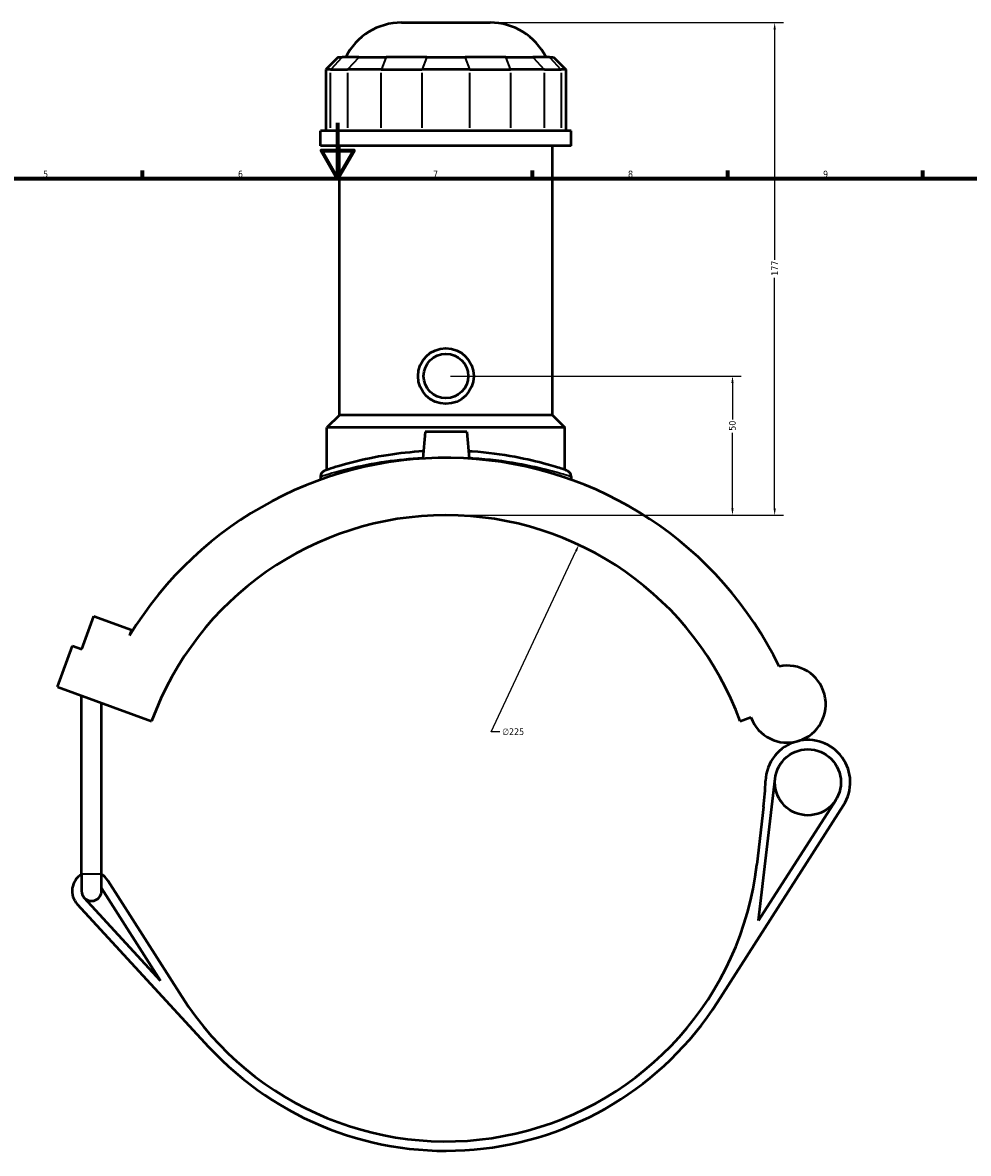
# Model space of a CAD drawing. Header units: millimetres. Extents: x -266 to 987, y -128 to 1189.
# Tile 5 of 7: x 307 to 647, y 224 to 630. Entities that reach past the tile are written whole.
import ezdxf

# ---------------------------------------------------------------- set-up
doc = ezdxf.new("R2010")
doc.units = ezdxf.units.MM
for name, color, linetype, lineweight in [('Border (ANSI)', 7, 'Continuous', 70), ('Dimension (ANSI)', 7, 'Continuous', 25), ('Visible (ANSI)', 7, 'Continuous', 50), ('Visible Narrow (ANSI)', 7, 'Continuous', 35)]:
    doc.layers.add(name, color=color, linetype=linetype, lineweight=lineweight)
doc.styles.add('Note Text (ANSI)', font='tahoma.ttf')
doc.dimstyles.new('Default - mm (ANSI)', dxfattribs={"dimtxt": 2.4, "dimasz": 2.5, "dimexe": 3.175, "dimexo": 1.6002, "dimgap": 0.8, "dimtad": 0, "dimtoh": 1, "dimdec": 0, "dimrnd": 1e-08, "dimzin": 4, "dimdsep": 46, "dimtxsty": 'Note Text (ANSI)', "dimcen": 0.09, "dimdle": 10, "dimclrd": 256, "dimclre": 256, "dimclrt": 5, "dimadec": 1, "dimazin": 1, "dimtfac": 1.27, "dimtofl": 0, "dimtmove": 0, "dimatfit": 3, "dimfxl": 1, "dimtolj": 1, "dimtzin": 4, "dimlwd": -1, "dimlwe": -1, "dimarcsym": 0})

# ---------------------------------------------------------------- blocks, each defined once
blk = doc.blocks.new('Borders Default Border')
at = {"layer": 'Border (ANSI)'}
for p, q in [((350.42, 574), (350.42, 576.8)), ((490.58, 574), (490.58, 576.8)), ((560.67, 574), (560.67, 576.8)), ((630.75, 574), (630.75, 576.8))]:
    blk.add_line(p, q, dxfattribs=at)
at = {"layer": 'Border (ANSI)', "flags": 128}
for points in [[(420.5, 594), (420.5, 574), (414.73, 584), (426.27, 584), (420.5, 574)], [(20, 20), (20, 574), (821, 574), (821, 20), (20, 20)]]:
    blk.add_lwpolyline(points, dxfattribs=at)
at = {"layer": 'Border (ANSI)', "color": 5, "true_color": 0x0000ff, "char_height": 2.4, "attachment_point": 7, "style": 'Note Text (ANSI)'}
for s, insert in [('5', (314.67, 574.35)), ('6', (384.69, 574.35)), ('7', (454.8, 574.4)), ('8', (524.84, 574.35)), ('9', (594.92, 574.35))]:
    blk.add_mtext(s, dxfattribs=dict(at, insert=insert))
blk = doc.blocks.new('*D6')
at = {"layer": 'Defpoints', "color": 0, "transparency": 16777216}
for p in [(507.18, 442.34), (411.62, 238.64)]:
    blk.add_point(p, dxfattribs=at)
at = {"layer": 'Dimension (ANSI)', "transparency": 16777216}
for p, q in [((475.64, 375.11), (506.12, 440.08)), ((478.84, 375.11), (475.64, 375.11))]:
    blk.add_line(p, q, dxfattribs=at)
blk.add_solid([(505.74, 440.25), (506.5, 439.9), (507.18, 442.34)], dxfattribs=at)
at = {"layer": 'Dimension (ANSI)', "color": 5, "transparency": 16777216, "insert": (479.64, 376.41), "char_height": 2.4, "attachment_point": 1, "style": 'Note Text (ANSI)'}
blk.add_mtext('\\A1;∅225', dxfattribs=at)
blk = doc.blocks.new('*D10')
at = {"layer": 'Defpoints', "color": 0, "transparency": 16777216}
for p in [(459.4, 502.99), (562.38, 502.99), (459.4, 452.99)]:
    blk.add_point(p, dxfattribs=at)
at = {"layer": 'Dimension (ANSI)', "transparency": 16777216}
for p, q in [((461, 502.99), (565.55, 502.99)), ((562.38, 500.49), (562.38, 487.43)), ((562.38, 455.49), (562.38, 482.55)), ((461, 452.99), (565.55, 452.99))]:
    blk.add_line(p, q, dxfattribs=at)
for points in [[(561.96, 500.49), (562.79, 500.49), (562.38, 502.99)], [(561.96, 455.49), (562.79, 455.49), (562.38, 452.99)]]:
    blk.add_solid(points, dxfattribs=at)
at = {"layer": 'Dimension (ANSI)', "color": 5, "transparency": 16777216, "insert": (561.13, 483.35), "char_height": 2.4, "attachment_point": 1, "rotation": 90, "style": 'Note Text (ANSI)'}
blk.add_mtext('\\A1;50', dxfattribs=at)
blk = doc.blocks.new('*D11')
at = {"layer": 'Defpoints', "color": 0, "transparency": 16777216}
for p in [(475.3, 629.99), (577.53, 629.99), (459.4, 452.99)]:
    blk.add_point(p, dxfattribs=at)
at = {"layer": 'Dimension (ANSI)', "transparency": 16777216}
for p, q in [((476.9, 629.99), (580.7, 629.99)), ((577.53, 627.49), (577.53, 544.75)), ((577.53, 455.49), (577.53, 538.23)), ((461, 452.99), (580.7, 452.99))]:
    blk.add_line(p, q, dxfattribs=at)
for points in [[(577.11, 627.49), (577.95, 627.49), (577.53, 629.99)], [(577.11, 455.49), (577.95, 455.49), (577.53, 452.99)]]:
    blk.add_solid(points, dxfattribs=at)
at = {"layer": 'Dimension (ANSI)', "color": 5, "transparency": 16777216, "insert": (576.33, 539.03), "char_height": 2.4, "attachment_point": 1, "rotation": 90, "style": 'Note Text (ANSI)'}
blk.add_mtext('\\A1;177', dxfattribs=at)

msp = doc.modelspace()

# ---------------------------------------------------------------- linework, layer by layer
at = {"layer": 'Visible (ANSI)'}
for p, q in [((443.5, 629.99), (475.3, 629.99)), ((420.75, 617.6), (416.25, 613.1)), ((420.75, 617.6), (422.12, 617.6)), ((428.17, 617.6), (422.12, 617.6)), ((428.17, 617.6), (437.91, 617.6)), ((452.51, 617.6), (437.91, 617.6)), ((452.51, 617.6), (466.29, 617.6)), ((480.89, 617.6), (466.29, 617.6)), ((480.89, 617.6), (490.63, 617.6)), ((496.68, 617.6), (490.63, 617.6)), ((496.68, 617.6), (498.05, 617.6)), ((498.05, 617.6), (502.55, 613.1)), ((417.97, 613.1), (416.25, 613.1)), ((416.25, 613.1), (416.25, 591.05)), ((417.97, 613.1), (424.01, 613.1)), ((436.19, 613.1), (424.01, 613.1)), ((436.19, 613.1), (450.79, 613.1)), ((468.01, 613.1), (450.79, 613.1)), ((468.01, 613.1), (482.61, 613.1)), ((494.79, 613.1), (482.61, 613.1)), ((494.79, 613.1), (500.83, 613.1)), ((502.55, 613.1), (500.83, 613.1)), ((502.55, 613.1), (502.55, 591.05)), ((504.4, 591.05), (414.4, 591.05)), ((414.4, 585.74), (414.4, 591.05)), ((504.4, 585.74), (504.4, 591.05)), ((504.4, 585.74), (414.4, 585.74)), ((421.15, 488.99), (421.15, 585.74)), ((497.65, 488.99), (497.65, 585.74)), ((421.15, 488.99), (416.65, 484.49)), ((497.65, 488.99), (421.15, 488.99)), ((497.65, 488.99), (502.15, 484.49)), ((502.15, 484.49), (416.65, 484.49)), ((416.65, 469.3), (416.65, 484.49)), ((502.15, 469.3), (502.15, 484.49)), ((451.9, 482.99), (451.06, 473.34)), ((466.9, 482.99), (451.9, 482.99)), ((466.9, 482.99), (467.74, 473.34)), ((414.4, 466.93), (414.4, 465.76)), ((504.4, 466.93), (504.4, 465.76)), ((328.63, 404.85), (332.93, 416.69)), ((332.93, 416.69), (346.47, 411.76)), ((346.47, 411.76), (345.74, 409.77)), ((319.86, 391.28), (325.24, 406.08)), ((325.24, 406.08), (328.63, 404.85)), ((319.86, 391.28), (353.68, 378.97)), ((328.48, 324.15), (328.48, 388.14)), ((335.68, 324.15), (335.68, 385.52)), ((565.12, 378.97), (569.02, 380.39)), ((571.76, 307.36), (577.68, 358.38)), ((599.45, 350.62), (571.76, 307.36)), ((557, 278.03), (602.29, 348.8)), ((573.55, 348.15), (571.15, 327.52)), ((328.48, 324.15), (328.48, 317.99)), ((335.68, 317.99), (335.68, 324.15)), ((364.51, 280.06), (337.97, 321.74)), ((335.68, 319.04), (356.9, 285.72)), ((326.95, 313.27), (374.16, 262)), ((356.9, 285.72), (329.43, 315.55))]:
    msp.add_line(p, q, dxfattribs=at)
for centre, radius in [((459.4, 502.99), 10), ((459.4, 502.99), 8), ((589.46, 357.01), 11.86)]:
    msp.add_circle(centre, radius, dxfattribs=at)
for centre, radius, start, end in [((443.5, 607.49), 22.5, 90, 153.2991), ((475.3, 607.49), 22.5, 26.7009, 90), ((459.4, 340.49), 133.11, 25.914, 148.6351), ((416.65, 466.93), 2.25, 108.6809, 180), ((502.15, 466.93), 2.25, 0, 71.3191), ((459.4, 340.49), 112.5, 20, 160), ((582.03, 385.12), 13.85, 200, 102.1064), ((589.46, 357.01), 15.23, 104.8062, 178.1539), ((589.46, 357.01), 15.23, 327.3837, 104.8062), ((461.8, 361.13), 112.5, 353.3773, 358.1539), ((459.4, 340.49), 112.5, 212.4912, 353.3773), ((332.08, 317.99), 6.97, 121.073, 222.639), ((332.08, 317.99), 6.97, 32.4912, 58.927), ((332.08, 317.99), 3.6, 180, 222.639), ((332.08, 317.99), 3.6, 222.639, 0), ((459.4, 340.49), 115.88, 222.639, 327.3837)]:
    msp.add_arc(centre, radius, start, end, dxfattribs=at)
for points, knots in [([(451.29, 475.97), (446.87, 475.7), (442.6, 475.22), (433.95, 473.89), (429.73, 472.97), (422.13, 471.06), (419.07, 470.09), (416.43, 469.23), (415.93, 469.06), (415.93, 469.06)], [21.322243, 21.322243, 21.322243, 21.322243, 22.665815, 22.665815, 24.284856, 24.284856, 26.215722, 26.215722, 27.346653, 27.346653, 27.346653, 27.346653]), ([(502.87, 469.06), (502.87, 469.06), (502.3, 469.26), (499.91, 470.03), (497.91, 470.66), (492.31, 472.2), (488.52, 473.12), (479.55, 474.79), (474.31, 475.5), (468.38, 475.91), (467.95, 475.94), (467.51, 475.97)], [13.673327, 13.673327, 13.673327, 13.673327, 14.88163, 14.88163, 16.27561, 16.27561, 17.878844, 17.878844, 19.566442, 19.566442, 19.697745, 19.697745, 19.697745, 19.697745])]:
    msp.add_open_spline(points, degree=3, knots=knots, dxfattribs=at)
at = {"layer": 'Visible Narrow (ANSI)'}
for p, q in [((421.92, 617.37), (418.17, 613.32)), ((427.96, 617.37), (424.22, 613.32)), ((437.83, 617.37), (436.28, 613.32)), ((452.43, 617.37), (450.88, 613.32)), ((466.37, 617.37), (467.92, 613.32)), ((480.97, 617.37), (482.52, 613.32)), ((490.84, 617.37), (494.58, 613.32)), ((496.88, 617.37), (500.63, 613.32)), ((417.97, 592.15), (417.97, 612)), ((424.01, 612), (424.01, 592.15)), ((436.19, 592.15), (436.19, 612)), ((450.79, 612), (450.79, 592.15)), ((468.01, 592.15), (468.01, 612)), ((482.61, 612), (482.61, 592.15)), ((494.79, 592.15), (494.79, 612)), ((500.83, 612), (500.83, 592.15)), ((328.53, 324.15), (335.64, 324.15))]:
    msp.add_line(p, q, dxfattribs=at)
msp.add_arc((502.15, 466.93), 2.25, 3.566, 67.7532, dxfattribs=at)
for points, knots in [([(414.4, 466.93), (414.4, 466.93), (414.92, 467.1), (417.65, 467.94), (420.82, 468.9), (428.68, 470.78), (433.05, 471.68), (442.03, 472.99), (446.49, 473.47), (451.09, 473.73)], [-27.346653, -27.346653, -27.346653, -27.346653, -26.215722, -26.215722, -24.284856, -24.284856, -22.665815, -22.665815, -21.313486, -21.313486, -21.313486, -21.313486]), ([(467.71, 473.73), (468.19, 473.7), (468.66, 473.67), (474.84, 473.26), (480.26, 472.56), (489.54, 470.93), (493.47, 470.01), (499.26, 468.5), (501.33, 467.88), (503.81, 467.12), (504.4, 466.93), (504.4, 466.93)], [-19.706503, -19.706503, -19.706503, -19.706503, -19.566442, -19.566442, -17.878844, -17.878844, -16.27561, -16.27561, -14.88163, -14.88163, -13.673327, -13.673327, -13.673327, -13.673327])]:
    msp.add_open_spline(points, degree=3, knots=knots, dxfattribs=at)

# ---------------------------------------------------------------- block references
msp.add_blockref('Borders Default Border', (0, 0))

# ---------------------------------------------------------------- dimensions: what is measured, and where the dimension line sits
at = {"layer": 'Dimension (ANSI)'}
for base, p2, picture, middle in [((577.53, 629.99), (475.3, 629.99), '*D11', (577.53, 541.49)), ((562.38, 502.99), (459.4, 502.99), '*D10', (562.38, 484.99))]:
    dim = msp.add_linear_dim(base=base, p1=(459.4, 452.99), p2=p2, angle=90, dimstyle='Default - mm (ANSI)', override={"dimgap": 0.8, "dimtoh": 0, "dimdec": 0, "dimtol": 0, "dimlim": 0, "dimtp": 0, "dimtm": 0, "dimtdec": 2, "dimatfit": 1}, dxfattribs=at)
    dim.commit()
    dim.dimension.update_dxf_attribs({"geometry": picture, "text_midpoint": middle, "dimtype": 160})
dim = msp.add_diameter_dim_2p(p1=(411.62, 238.64), p2=(507.18, 442.34), dimstyle='Default - mm (ANSI)', override={"dimgap": 0.8, "dimtih": 1, "dimdec": 0, "dimlfac": 1, "dimtol": 0, "dimlim": 0, "dimtp": 0, "dimtm": 0, "dimtdec": 2}, dxfattribs=at)
dim.commit()
dim.dimension.update_dxf_attribs({"geometry": '*D6', "text_midpoint": (483.49, 375.11), "dimtype": 163})

doc.saveas('drawing.dxf')
